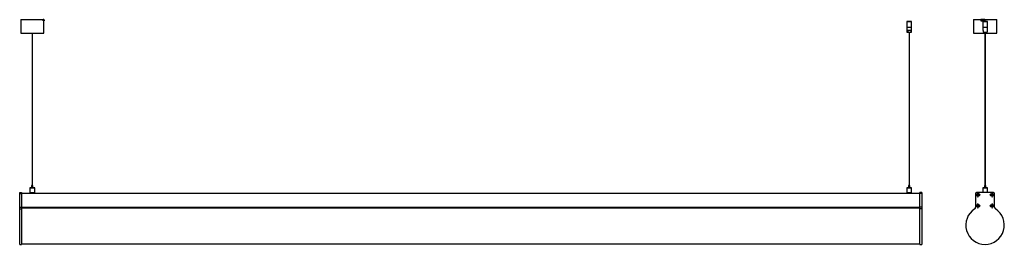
# Model space of a CAD drawing. Header units: millimetres. Extents: x -1411 to 1085, y 176 to 746.
import ezdxf

# ---------------------------------------------------------------- set-up
doc = ezdxf.new("R2010")
doc.units = ezdxf.units.MM

# ---------------------------------------------------------------- blocks, each defined once
blk = doc.blocks.new('SW_CENTERMARKSYMBOL_0')
at = {"color": 0, "linetype": 'Continuous', "lineweight": 18}
for p, q in [((-5, 0), (-6.5, 0)), ((0, 0), (-2.5, 0)), ((0, 5), (0, 6.5)), ((0, 0), (0, 2.5)), ((0, 0), (0, -2.5)), ((0, 0), (2.5, 0)), ((5, 0), (6.5, 0)), ((0, -5), (0, -6.5))]:
    blk.add_line(p, q, dxfattribs=at)
blk = doc.blocks.new('SW_CENTERMARKSYMBOL_1')
at = {"color": 0, "linetype": 'Continuous', "lineweight": 18}
for p, q in [((-5, 0), (-6.5, 0)), ((0, 0), (-2.5, 0)), ((0, 5), (0, 6.5)), ((0, 0), (0, 2.5)), ((0, 0), (0, -2.5)), ((0, 0), (2.5, 0)), ((5, 0), (6.5, 0)), ((0, -5), (0, -6.5))]:
    blk.add_line(p, q, dxfattribs=at)
blk = doc.blocks.new('SW_CENTERMARKSYMBOL_2')
at = {"color": 0, "linetype": 'Continuous', "lineweight": 18}
for p, q in [((-5, 0), (-6.5, 0)), ((0, 0), (-2.5, 0)), ((0, 5), (0, 6.5)), ((0, 0), (0, 2.5)), ((0, 0), (0, -2.5)), ((0, 0), (2.5, 0)), ((5, 0), (6.5, 0)), ((0, -5), (0, -6.5))]:
    blk.add_line(p, q, dxfattribs=at)
blk = doc.blocks.new('SW_CENTERMARKSYMBOL_3')
at = {"color": 0, "linetype": 'Continuous', "lineweight": 18}
for p, q in [((-5, 0), (-6.5, 0)), ((0, 0), (-2.5, 0)), ((0, 5), (0, 6.5)), ((0, 0), (0, 2.5)), ((0, 0), (0, -2.5)), ((0, 0), (2.5, 0)), ((5, 0), (6.5, 0)), ((0, -5), (0, -6.5))]:
    blk.add_line(p, q, dxfattribs=at)

msp = doc.modelspace()

# ---------------------------------------------------------------- linework, layer by layer
at = {"color": 7, "linetype": 'Continuous', "lineweight": 25}
for p, q in [((-1408.5, 746), (-1408.5, 711.6)), ((-1408.5, 746), (-1351.5, 746)), ((-1351.5, 743), (-1351.5, 746)), ((-1349.5, 746), (-1351.5, 746)), ((-1351.5, 745.9), (-1351.3, 745.9)), ((-1351.5, 743), (-1351.3, 743)), ((-1351.3, 745.9), (-1351.3, 743)), ((-1351.3, 745.9), (-1349.3, 745.9)), ((-1351.3, 743), (-1349.3, 743)), ((-1349.5, 745.9), (-1349.5, 746)), ((-1349.5, 746), (-1349.5, 745.9)), ((-1349.5, 746), (-1349.5, 746)), ((-1349.5, 711.6), (-1349.5, 743)), ((-1349.3, 745.9), (-1349.3, 743)), ((838.5, 741.5), (838, 741)), ((838, 741), (838, 726.5)), ((838.1, 741), (838, 741)), ((838, 726.5), (838, 714.5)), ((838, 726.5), (850, 726.5)), ((850, 741), (838.1, 741)), ((838.5, 741.5), (849.5, 741.5)), ((850, 741), (849.5, 741.5)), ((850, 726.5), (850, 741)), ((850, 714.5), (850, 726.5)), ((1006.8, 746), (1006.8, 711.6)), ((1006.8, 746), (1025.6, 746)), ((1025.6, 745.9), (1025.6, 746)), ((1026.2, 746), (1025.6, 746)), ((1025.6, 745.9), (1025.6, 743)), ((1025.6, 745.9), (1035.4, 745.9)), ((1025.6, 743), (1035.4, 743)), ((1026.2, 746), (1026.2, 745.9)), ((1035.4, 746), (1026.2, 746)), ((1030.8, 741.5), (1030.3, 741)), ((1030.3, 741), (1030.3, 726.5)), ((1042.3, 741), (1030.3, 741)), ((1030.3, 726.5), (1030.3, 718.3)), ((1030.3, 726.5), (1037.1, 726.5)), ((1030.3, 726.5), (1036.5, 726.5)), ((1030.8, 741.5), (1041.8, 741.5)), ((1035.4, 746), (1035.4, 743)), ((1035.4, 746), (1065.8, 746)), ((1035.4, 745.9), (1035.4, 743)), ((1035.4, 745.9), (1035.4, 745.9)), ((1035.4, 743), (1035.4, 743)), ((1036.5, 726.5), (1042.3, 726.5)), ((1037.1, 726.5), (1042.3, 726.5)), ((1042.3, 741), (1041.8, 741.5)), ((1042.3, 726.5), (1042.3, 741)), ((1042.3, 718.3), (1042.3, 726.5)), ((1065.8, 711.6), (1065.8, 746)), ((-1408.5, 711.6), (-1384.8, 711.6)), ((-1384.8, 711.6), (-1349.5, 711.6)), ((-1379.6, 711.6), (-1379.6, 325.3)), ((-1378.4, 325.3), (-1378.4, 711.6)), ((838, 714.5), (840.8, 714.5)), ((847.7, 718.3), (840.8, 718.3)), ((840.8, 718.3), (840.8, 714.5)), ((840.8, 714.5), (847.7, 714.5)), ((843.4, 714.5), (843.4, 325.3)), ((844.6, 325.3), (844.6, 714.5)), ((847.7, 718.3), (847.7, 714.5)), ((847.7, 714.5), (850, 714.5)), ((1006.8, 711.6), (1035.6, 711.6)), ((1031.5, 718.3), (1030.3, 718.3)), ((1031.2, 718.3), (1031.2, 714.5)), ((1031.2, 714.5), (1031.5, 714.5)), ((1031.5, 718.3), (1031.5, 714.5)), ((1031.5, 714.5), (1041.3, 714.5)), ((1035.6, 714.5), (1035.6, 325.3)), ((1036.9, 325.3), (1036.9, 714.5)), ((1036.9, 711.6), (1065.8, 711.6)), ((1042.3, 718.3), (1041.3, 718.3)), ((1041.3, 718.3), (1041.3, 714.5)), ((-1380.7, 325.3), (-1380.7, 319.4)), ((-1378.9, 325.3), (-1380.7, 325.3)), ((-1377.3, 325.3), (-1378.9, 325.3)), ((-1377.3, 319.4), (-1377.3, 325.3)), ((842.3, 325.3), (842.3, 319.4)), ((844.1, 325.3), (842.3, 325.3)), ((845.7, 325.3), (844.1, 325.3)), ((845.7, 319.4), (845.7, 325.3)), ((1034.6, 325.3), (1034.6, 319.4)), ((1034.6, 325.3), (1034.6, 325.3)), ((1038, 325.3), (1034.6, 325.3)), ((1038, 319.4), (1038, 325.3)), ((-1411, 307.5), (-1406, 307.5)), ((-1411, 305), (-1411, 307.5)), ((-1411, 305), (-1406, 305)), ((-1411, 269.7), (-1411, 305)), ((-1406, 307.5), (-1406, 305)), ((871, 305.1), (-1406, 305.1)), ((-1406, 305), (-1406, 269.7)), ((-1384.8, 319), (-1385, 318.8)), ((-1385, 318.8), (-1385, 306.8)), ((-1373, 318.8), (-1385, 318.8)), ((-1385, 306.8), (-1384.8, 306.6)), ((-1385, 306.8), (-1381, 306.8)), ((-1384.8, 319), (-1373.2, 319)), ((-1380.9, 306.6), (-1384.8, 306.6)), ((-1383.5, 319.4), (-1383.5, 319)), ((-1383.4, 319.4), (-1383.5, 319.4)), ((-1383.4, 319), (-1383.4, 319.4)), ((-1374.5, 319.4), (-1383.4, 319.4)), ((-1381.3, 306.6), (-1381.3, 305.1)), ((-1381, 306.8), (-1373, 306.8)), ((-1373.2, 306.6), (-1380.9, 306.6)), ((-1376.8, 305.1), (-1376.8, 306.6)), ((-1374.5, 319.4), (-1374.5, 319)), ((-1373, 318.8), (-1373.2, 319)), ((-1373.2, 306.6), (-1373, 306.8)), ((-1373, 306.8), (-1373, 318.8)), ((838.2, 319), (838, 318.8)), ((838, 318.8), (838, 306.8)), ((850, 318.8), (838, 318.8)), ((838, 306.8), (838.2, 306.6)), ((838, 306.8), (842.1, 306.8)), ((838.2, 319), (849.8, 319)), ((842.1, 306.6), (838.2, 306.6)), ((839.5, 319.4), (839.5, 319)), ((839.6, 319.4), (839.5, 319.4)), ((839.6, 319), (839.6, 319.4)), ((848.5, 319.4), (839.6, 319.4)), ((841.7, 306.6), (841.7, 305.1)), ((842.1, 306.8), (850, 306.8)), ((849.8, 306.6), (842.1, 306.6)), ((846.2, 305.1), (846.2, 306.6)), ((848.5, 319.4), (848.5, 319)), ((850, 318.8), (849.8, 319)), ((849.8, 306.6), (850, 306.8)), ((850, 306.8), (850, 318.8)), ((876, 307.5), (871, 307.5)), ((871, 305), (871, 307.5)), ((876, 305), (871, 305)), ((871, 269.7), (871, 305)), ((876, 307.5), (876, 305)), ((876, 305), (876, 269.7)), ((1012.2, 305), (1012.2, 269.7)), ((1057.7, 307.5), (1014.7, 307.5)), ((1017.3, 302), (1016, 302)), ((1016, 302), (1016, 300.9)), ((1017.1, 301.8), (1016, 302)), ((1017.1, 301.1), (1016, 300.9)), ((1016, 300.9), (1017.3, 300.9)), ((1018.6, 303.6), (1017.6, 303.6)), ((1017.6, 303.6), (1017.6, 302.3)), ((1017.8, 302.4), (1017.6, 303.6)), ((1017.6, 300.6), (1017.6, 299.3)), ((1017.8, 300.5), (1017.6, 299.3)), ((1018.4, 302.4), (1018.6, 303.6)), ((1018.4, 300.5), (1018.6, 299.3)), ((1018.6, 302.3), (1018.6, 303.6)), ((1018.6, 299.3), (1018.6, 300.6)), ((1020.3, 302), (1018.9, 302)), ((1018.9, 300.9), (1020.3, 300.9)), ((1019.1, 301.8), (1020.3, 302)), ((1019.1, 301.1), (1020.3, 300.9)), ((1020.3, 300.9), (1020.3, 302)), ((1030.5, 319), (1030.3, 318.8)), ((1030.3, 318.8), (1030.3, 307.5)), ((1041.9, 318.8), (1030.3, 318.8)), ((1030.5, 319), (1041.7, 319)), ((1031.8, 319.4), (1031.8, 319)), ((1035.9, 319.4), (1031.8, 319.4)), ((1035.9, 319.4), (1035.9, 319)), ((1036.9, 319), (1036.9, 319.4)), ((1037.1, 319.4), (1036.9, 319.4)), ((1037.1, 319), (1037.1, 319.4)), ((1040.8, 319.4), (1037.1, 319.4)), ((1040.8, 319), (1040.8, 319.4)), ((1041.7, 319), (1042.1, 319)), ((1042.3, 318.8), (1041.9, 318.8)), ((1042.3, 318.8), (1042.1, 319)), ((1042.3, 307.5), (1042.3, 318.8)), ((1053.3, 301.8), (1052.2, 302)), ((1053.5, 302), (1052.2, 302)), ((1052.2, 302), (1052.2, 300.9)), ((1053.3, 301.1), (1052.2, 300.9)), ((1052.2, 300.9), (1053.5, 300.9)), ((1053.8, 303.6), (1053.8, 302.3)), ((1054, 302.4), (1053.8, 303.6)), ((1054.8, 303.6), (1053.8, 303.6)), ((1053.8, 300.6), (1053.8, 299.3)), ((1054, 300.5), (1053.8, 299.3)), ((1054.6, 302.4), (1054.8, 303.6)), ((1054.6, 300.5), (1054.8, 299.3)), ((1054.8, 302.3), (1054.8, 303.6)), ((1054.8, 299.3), (1054.8, 300.6)), ((1056.5, 302), (1055.1, 302)), ((1055.1, 300.9), (1056.5, 300.9)), ((1055.3, 301.8), (1056.5, 302)), ((1055.3, 301.1), (1056.5, 300.9)), ((1056.5, 300.9), (1056.5, 302)), ((1060.2, 269.7), (1060.2, 305)), ((1017.6, 299.3), (1018.6, 299.3)), ((1017.6, 275.6), (1017.6, 274.3)), ((1017.8, 274.4), (1017.6, 275.6)), ((1018.6, 275.6), (1017.6, 275.6)), ((1018.4, 274.4), (1018.6, 275.6)), ((1018.6, 274.3), (1018.6, 275.6)), ((1053.8, 299.3), (1054.8, 299.3)), ((1053.8, 275.6), (1053.8, 274.3)), ((1054, 274.4), (1053.8, 275.6)), ((1054.8, 275.6), (1053.8, 275.6)), ((1054.6, 274.4), (1054.8, 275.6)), ((1054.8, 274.3), (1054.8, 275.6)), ((-1411, 269.7), (-1406, 269.7)), ((-1411, 265.5), (-1411, 269.7)), ((-1411, 265.5), (-1406, 265.5)), ((-1411, 175.7), (-1411, 265.5)), ((-1406, 269.7), (-1406, 265.5)), ((871, 269.1), (-1406, 269.1)), ((871, 267.5), (-1406, 267.5)), ((-1406, 265.5), (-1406, 175.7)), ((876, 269.7), (871, 269.7)), ((871, 265.5), (871, 269.7)), ((871, 175.7), (871, 265.5)), ((876, 265.5), (871, 265.5)), ((876, 269.7), (876, 265.5)), ((876, 265.5), (876, 175.7)), ((1017.1, 273.8), (1016, 274)), ((1017.3, 274), (1016, 274)), ((1016, 274), (1016, 272.9)), ((1017.1, 273.1), (1016, 272.9)), ((1016, 272.9), (1017.3, 272.9)), ((1017.6, 272.6), (1017.6, 271.3)), ((1017.8, 272.5), (1017.6, 271.3)), ((1017.6, 271.3), (1018.6, 271.3)), ((1018.4, 272.5), (1018.6, 271.3)), ((1018.6, 271.3), (1018.6, 272.6)), ((1020.3, 274), (1018.9, 274)), ((1018.9, 272.9), (1020.3, 272.9)), ((1019.1, 273.8), (1020.3, 274)), ((1019.1, 273.1), (1020.3, 272.9)), ((1020.3, 272.9), (1020.3, 274)), ((1053.3, 273.8), (1052.2, 274)), ((1053.5, 274), (1052.2, 274)), ((1052.2, 274), (1052.2, 272.9)), ((1053.3, 273.1), (1052.2, 272.9)), ((1052.2, 272.9), (1053.5, 272.9)), ((1053.8, 272.6), (1053.8, 271.3)), ((1054, 272.5), (1053.8, 271.3)), ((1053.8, 271.3), (1054.8, 271.3)), ((1054.6, 272.5), (1054.8, 271.3)), ((1054.8, 271.3), (1054.8, 272.6)), ((1056.5, 274), (1055.1, 274)), ((1055.1, 272.9), (1056.5, 272.9)), ((1055.3, 273.8), (1056.5, 274)), ((1055.3, 273.1), (1056.5, 272.9)), ((1056.5, 272.9), (1056.5, 274)), ((-1411, 175.7), (-1406, 175.7)), ((-1406, 177), (871, 177)), ((871, 175.7), (876, 175.7))]:
    msp.add_line(p, q, dxfattribs=at)
at = {"color": 8, "linetype": 'Continuous', "lineweight": 25}
for p, q in [((1017.5, 301.8), (1017.3, 302)), ((1017.5, 301.1), (1017.3, 300.9)), ((1017.8, 302.1), (1017.6, 302.3)), ((1017.8, 300.8), (1017.6, 300.6)), ((1018.4, 302.1), (1018.6, 302.3)), ((1018.4, 300.8), (1018.6, 300.6)), ((1018.7, 301.8), (1018.9, 302)), ((1018.7, 301.1), (1018.9, 300.9)), ((1053.7, 301.8), (1053.5, 302)), ((1053.7, 301.1), (1053.5, 300.9)), ((1054, 302.1), (1053.8, 302.3)), ((1054, 300.8), (1053.8, 300.6)), ((1054.6, 302.1), (1054.8, 302.3)), ((1054.6, 300.8), (1054.8, 300.6)), ((1054.9, 301.8), (1055.1, 302)), ((1054.9, 301.1), (1055.1, 300.9)), ((871, 267.3), (-1406, 267.3)), ((1017.5, 273.8), (1017.3, 274)), ((1017.5, 273.1), (1017.3, 272.9)), ((1017.8, 274.1), (1017.6, 274.3)), ((1017.8, 272.8), (1017.6, 272.6)), ((1018.4, 274.1), (1018.6, 274.3)), ((1018.4, 272.8), (1018.6, 272.6)), ((1018.7, 273.8), (1018.9, 274)), ((1018.7, 273.1), (1018.9, 272.9)), ((1053.7, 273.8), (1053.5, 274)), ((1053.7, 273.1), (1053.5, 272.9)), ((1054, 274.1), (1053.8, 274.3)), ((1054, 272.8), (1053.8, 272.6)), ((1054.6, 274.1), (1054.8, 274.3)), ((1054.6, 272.8), (1054.8, 272.6)), ((1054.9, 273.8), (1055.1, 274)), ((1054.9, 273.1), (1055.1, 272.9))]:
    msp.add_line(p, q, dxfattribs=at)
at = {"color": 7, "linetype": 'Continuous', "lineweight": 25}
for centre, radius in [((1018.1, 301.5), 4), ((1018.1, 301.5), 3.65), ((1054.3, 301.5), 4), ((1054.3, 301.5), 3.65), ((1018.1, 273.5), 4), ((1018.1, 273.5), 3.65), ((1054.3, 273.5), 4), ((1054.3, 273.5), 3.65)]:
    msp.add_circle(centre, radius, dxfattribs=at)
for centre, radius, start, end in [((1014.7, 305), 2.5, 90, 180), ((1057.7, 305), 2.5, 0, 90), ((1036.2, 224.5), 48.8, 122.652, 57.348), ((1007.2, 269.7), 5, 302.652, 0), ((1065.2, 269.7), 5, 180, 237.348)]:
    msp.add_arc(centre, radius, start, end, dxfattribs=at)
for points in [[(1017.3, 302), (1017.3, 302), (1017.4, 302), (1017.5, 302.1), (1017.6, 302.2), (1017.6, 302.3)], [(1017.6, 300.6), (1017.6, 300.7), (1017.5, 300.8), (1017.4, 300.9), (1017.3, 300.9), (1017.3, 300.9)], [(1018.6, 302.3), (1018.6, 302.2), (1018.7, 302.1), (1018.8, 302), (1018.9, 302), (1018.9, 302)], [(1018.9, 300.9), (1018.9, 300.9), (1018.8, 300.9), (1018.7, 300.8), (1018.6, 300.7), (1018.6, 300.6)], [(1053.5, 302), (1053.5, 302), (1053.6, 302), (1053.7, 302.1), (1053.8, 302.2), (1053.8, 302.3)], [(1053.8, 300.6), (1053.8, 300.7), (1053.7, 300.8), (1053.6, 300.9), (1053.5, 300.9), (1053.5, 300.9)], [(1054.8, 302.3), (1054.8, 302.2), (1054.9, 302.1), (1055, 302), (1055.1, 302), (1055.1, 302)], [(1055.1, 300.9), (1055.1, 300.9), (1055, 300.9), (1054.9, 300.8), (1054.8, 300.7), (1054.8, 300.6)], [(1017.3, 274), (1017.3, 274), (1017.4, 274), (1017.5, 274.1), (1017.6, 274.2), (1017.6, 274.3)], [(1017.6, 272.6), (1017.6, 272.7), (1017.5, 272.8), (1017.4, 272.9), (1017.3, 272.9), (1017.3, 272.9)], [(1018.6, 274.3), (1018.6, 274.2), (1018.7, 274.1), (1018.8, 274), (1018.9, 274), (1018.9, 274)], [(1018.9, 272.9), (1018.9, 272.9), (1018.8, 272.9), (1018.7, 272.8), (1018.6, 272.7), (1018.6, 272.6)], [(1053.5, 274), (1053.5, 274), (1053.6, 274), (1053.7, 274.1), (1053.8, 274.2), (1053.8, 274.3)], [(1053.8, 272.6), (1053.8, 272.7), (1053.7, 272.8), (1053.6, 272.9), (1053.5, 272.9), (1053.5, 272.9)], [(1054.8, 274.3), (1054.8, 274.2), (1054.9, 274.1), (1055, 274), (1055.1, 274), (1055.1, 274)], [(1055.1, 272.9), (1055.1, 272.9), (1055, 272.9), (1054.9, 272.8), (1054.8, 272.7), (1054.8, 272.6)]]:
    msp.add_open_spline(points, degree=3, knots=[0, 0, 0, 0, 0.5, 0.5, 1, 1, 1, 1], dxfattribs=at)

# ---------------------------------------------------------------- block references
at = {"color": 7, "linetype": 'Continuous', "lineweight": 0}
for name, p in [('SW_CENTERMARKSYMBOL_2', (1018.1, 301.5)), ('SW_CENTERMARKSYMBOL_1', (1054.3, 301.5)), ('SW_CENTERMARKSYMBOL_3', (1018.1, 273.5)), ('SW_CENTERMARKSYMBOL_0', (1054.3, 273.5))]:
    msp.add_blockref(name, p, dxfattribs=at)

doc.saveas('drawing.dxf')
